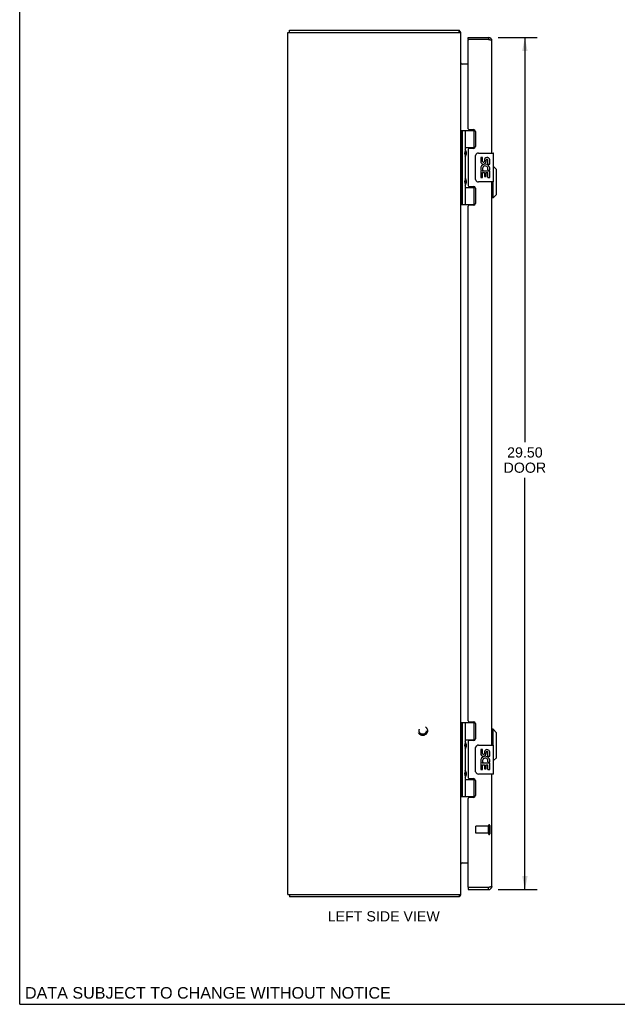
# Model space of a CAD drawing. Header units: inches. Extents: x 0 to 79.9, y 0 to 51.7.
# Tile 1 of 4: x 0 to 20.7, y 0 to 34.1. Entities that reach past the tile are written whole.
import ezdxf

# ---------------------------------------------------------------- set-up
doc = ezdxf.new("R2010")
doc.units = ezdxf.units.IN
doc.header["$LTSCALE"] = 4.392617
doc.header["$MEASUREMENT"] = 0
doc.linetypes.add('HIDDEN', pattern=[0.2, 0.1, -0.1])
doc.layers.get('0').update_dxf_attribs({"linetype": 'CONTINUOUS'})
for name, color, linetype in [('02___PRT_ALL_AXES', 7, 'CONTINUOUS'), ('DEFAULT_2', 8, 'HIDDEN'), ('DIMENSIONS', 7, 'CONTINUOUS')]:
    doc.layers.add(name, color=color, linetype=linetype)
doc.styles.get("Standard").update_dxf_attribs({"font": 'arial.ttf'})
doc.dimstyles.new('DIMSTYLE_1', dxfattribs={"dimtxt": 0.352349, "dimasz": 0.469799, "dimexe": 0.09, "dimexo": 0.07, "dimgap": 0.0375, "dimtad": 0, "dimtih": 1, "dimtoh": 1, "dimzin": 4, "dimdsep": 46, "dimtxsty": 'Standard', "dimblk": '_FILLED', "dimblk1": '_FILLED', "dimblk2": '_FILLED', "dimcen": 0.09, "dimazin": 1, "dimtfac": 1, "dimtofl": 0, "dimtmove": 0, "dimatfit": 3, "dimldrblk": '_FILLED', "dimfxl": 1, "dimtolj": 1, "dimtzin": 4, "dimarcsym": 0})

# ---------------------------------------------------------------- blocks, each defined once
blk = doc.blocks.new('_FILLED')
at = {"color": 0, "linetype": 'ByBlock'}
blk.add_solid([(0, 0), (-1, 0.2), (-1, -0.2)], dxfattribs=at)
blk = doc.blocks.new('*D4')
at = {"layer": 'DIMENSIONS', "color": 2, "linetype": 'Continuous'}
for p, q in [((16.573, 33.471), (17.927, 33.471)), ((17.504, 33.471), (17.504, 19.458)), ((17.504, 3.971), (17.504, 18.225)), ((16.573, 3.971), (17.927, 3.971))]:
    blk.add_line(p, q, dxfattribs=at)
at = {"layer": 'DIMENSIONS', "color": 2, "linetype": 'Continuous', "xscale": 0.4697986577, "yscale": 0.4697986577, "zscale": 0.4697986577}
for p, rotation in [((17.504, 33.471), 90), ((17.504, 3.971), 270)]:
    blk.add_blockref('_FILLED', p, dxfattribs=dict(at, rotation=rotation))
at = {"layer": 'DIMENSIONS', "color": 2, "linetype": 'Continuous', "insert": (17.504, 19.282), "char_height": 0.3523, "width": 1.47489, "attachment_point": 2, "line_spacing_factor": 0.9}
blk.add_mtext('29.50\\PDOOR', dxfattribs=at)

msp = doc.modelspace()

# ---------------------------------------------------------------- linework, layer by layer
at = {"color": 7, "linetype": 'Continuous'}
for p, q in [((0, 0), (0, 51.678)), ((9.352, 33.646), (9.352, 33.721)), ((15.226, 33.646), (15.226, 33.721)), ((15.251, 33.691), (15.226, 33.663)), ((15.537, 33.396), (15.537, 33.471)), ((16.245, 33.471), (16.245, 33.396)), ((15.552, 33.396), (15.537, 33.396)), ((15.294, 30.251), (15.294, 27.692)), ((15.294, 30.251), (15.778, 30.251)), ((15.333, 30.251), (15.333, 27.692)), ((15.432, 30.251), (15.432, 29.564)), ((15.752, 29.66), (15.752, 30.251)), ((15.432, 29.66), (15.779, 29.66)), ((15.289, 29.593), (15.294, 29.593)), ((15.289, 29.334), (15.294, 29.333)), ((15.432, 29.363), (15.432, 28.58)), ((15.448, 29.534), (15.448, 29.534)), ((15.448, 29.534), (15.448, 29.393)), ((15.448, 29.393), (15.448, 29.393)), ((15.448, 29.393), (15.448, 29.392)), ((15.72, 29.651), (15.772, 29.651)), ((15.797, 28.571), (15.797, 29.371)), ((15.897, 29.471), (16.407, 29.471)), ((16.422, 28.486), (16.422, 29.456)), ((16.519, 28.904), (16.422, 29.002)), ((16.519, 28.038), (16.519, 28.904)), ((15.289, 28.609), (15.294, 28.609)), ((15.289, 28.35), (15.294, 28.349)), ((15.432, 28.379), (15.432, 27.692)), ((15.448, 28.55), (15.448, 28.55)), ((15.448, 28.55), (15.448, 28.409)), ((15.448, 28.409), (15.448, 28.409)), ((15.448, 28.409), (15.448, 28.408)), ((16.407, 28.471), (15.897, 28.471)), ((16.401, 27.92), (16.401, 28.471)), ((15.432, 28.282), (15.779, 28.282)), ((15.772, 28.291), (15.72, 28.291)), ((15.752, 27.692), (15.752, 28.282)), ((16.519, 28.038), (16.401, 27.92)), ((15.294, 27.692), (15.778, 27.692)), ((16.401, 27.92), (16.362, 27.92)), ((15.294, 9.751), (15.778, 9.751)), ((15.294, 9.751), (15.294, 7.192)), ((15.333, 9.751), (15.333, 7.192)), ((15.432, 9.751), (15.432, 9.064)), ((15.752, 9.16), (15.752, 9.751)), ((16.401, 9.523), (16.362, 9.523)), ((16.519, 9.404), (16.401, 9.523)), ((16.401, 8.971), (16.401, 9.523)), ((16.519, 8.538), (16.519, 9.404)), ((15.289, 9.093), (15.294, 9.093)), ((15.432, 9.16), (15.779, 9.16)), ((15.432, 8.863), (15.432, 8.08)), ((15.448, 9.034), (15.448, 9.034)), ((15.448, 9.034), (15.448, 8.893)), ((15.448, 8.893), (15.448, 8.893)), ((15.448, 8.892), (15.448, 8.893)), ((15.72, 9.151), (15.772, 9.151)), ((15.797, 8.071), (15.797, 8.871)), ((15.897, 8.971), (16.407, 8.971)), ((16.422, 7.986), (16.422, 8.956)), ((15.289, 8.834), (15.294, 8.833)), ((16.519, 8.538), (16.422, 8.441)), ((15.289, 8.109), (15.294, 8.109)), ((15.289, 7.85), (15.294, 7.849)), ((15.432, 7.879), (15.432, 7.192)), ((15.448, 8.05), (15.448, 8.05)), ((15.448, 8.05), (15.448, 7.909)), ((15.448, 7.909), (15.448, 7.909)), ((15.448, 7.908), (15.448, 7.909)), ((16.407, 7.971), (15.897, 7.971)), ((15.432, 7.782), (15.779, 7.782)), ((15.772, 7.791), (15.72, 7.791)), ((15.752, 7.192), (15.752, 7.782)), ((15.294, 7.192), (15.778, 7.192)), ((9.352, 3.796), (9.352, 3.721)), ((15.226, 3.796), (15.226, 3.721)), ((15.251, 3.752), (15.226, 3.78)), ((15.537, 4.046), (15.552, 4.046)), ((15.537, 4.046), (15.537, 3.971)), ((16.245, 3.971), (16.245, 4.046)), ((0, 0), (79.866, 0))]:
    msp.add_line(p, q, dxfattribs=at)
at = {"color": 3, "linetype": 'Continuous'}
for p, q in [((9.289, 3.796), (9.289, 33.646)), ((9.289, 33.646), (15.289, 33.646)), ((9.352, 33.721), (15.226, 33.721)), ((15.289, 3.796), (15.289, 33.646)), ((15.537, 33.471), (16.245, 33.471)), ((15.537, 30.313), (15.537, 33.381)), ((16.245, 33.396), (15.552, 33.396)), ((16.265, 33.392), (16.245, 33.396)), ((16.273, 33.39), (16.265, 33.392)), ((16.279, 33.388), (16.273, 33.39)), ((16.284, 33.387), (16.279, 33.388)), ((16.289, 33.386), (16.284, 33.387)), ((16.295, 33.385), (16.289, 33.386)), ((16.362, 29.471), (16.362, 33.354)), ((15.537, 32.546), (15.295, 32.546)), ((15.568, 30.282), (15.725, 30.282)), ((15.787, 30.22), (15.787, 29.691)), ((15.537, 29.598), (15.537, 28.345)), ((15.725, 29.629), (15.568, 29.629)), ((15.568, 28.314), (15.725, 28.314)), ((16.362, 8.971), (16.362, 28.471)), ((15.787, 28.252), (15.787, 27.723)), ((15.537, 9.813), (15.537, 27.63)), ((15.725, 27.661), (15.568, 27.661)), ((15.568, 9.782), (15.725, 9.782)), ((15.787, 9.72), (15.787, 9.191)), ((15.537, 9.098), (15.537, 7.845)), ((15.725, 9.129), (15.568, 9.129)), ((16.362, 4.088), (16.362, 7.971)), ((15.568, 7.814), (15.725, 7.814)), ((15.787, 7.752), (15.787, 7.223)), ((15.725, 7.161), (15.568, 7.161)), ((15.537, 4.061), (15.537, 7.13)), ((15.295, 4.896), (15.537, 4.896)), ((9.289, 3.796), (15.289, 3.796)), ((15.537, 3.971), (16.245, 3.971)), ((16.245, 4.046), (15.552, 4.046)), ((16.263, 4.051), (16.245, 4.046)), ((16.267, 4.052), (16.263, 4.051)), ((16.273, 4.053), (16.267, 4.052)), ((16.279, 4.054), (16.273, 4.053)), ((16.284, 4.056), (16.279, 4.054)), ((16.289, 4.057), (16.284, 4.056)), ((16.295, 4.058), (16.289, 4.057)), ((16.3, 4.059), (16.295, 4.058)), ((15.226, 3.721), (9.352, 3.721))]:
    msp.add_line(p, q, dxfattribs=at)
for points in [[(15.239, 33.708), (15.238, 33.71), (15.237, 33.711), (15.236, 33.713), (15.235, 33.715), (15.234, 33.716), (15.233, 33.717), (15.232, 33.718), (15.231, 33.719), (15.23, 33.72), (15.229, 33.721), (15.228, 33.721), (15.227, 33.721), (15.226, 33.721), (15.226, 33.721)], [(15.251, 33.691), (15.249, 33.692), (15.248, 33.693), (15.247, 33.695), (15.246, 33.696), (15.245, 33.698), (15.244, 33.7), (15.243, 33.702), (15.242, 33.704), (15.239, 33.708)], [(16.362, 33.354), (16.362, 33.355), (16.361, 33.356), (16.361, 33.356), (16.361, 33.357), (16.361, 33.358), (16.36, 33.358), (16.36, 33.359), (16.359, 33.36), (16.359, 33.36), (16.358, 33.361), (16.357, 33.362), (16.357, 33.362), (16.356, 33.363), (16.355, 33.364), (16.354, 33.364), (16.353, 33.365), (16.352, 33.366), (16.35, 33.366), (16.349, 33.367), (16.348, 33.367), (16.346, 33.368), (16.345, 33.369), (16.343, 33.369), (16.342, 33.37), (16.34, 33.371), (16.339, 33.371), (16.337, 33.372), (16.335, 33.373), (16.333, 33.373), (16.331, 33.374), (16.329, 33.375), (16.327, 33.375), (16.325, 33.376), (16.323, 33.377), (16.321, 33.377), (16.319, 33.378), (16.317, 33.379), (16.314, 33.379), (16.312, 33.38), (16.31, 33.381), (16.307, 33.381), (16.305, 33.382), (16.302, 33.383), (16.3, 33.383), (16.295, 33.385)], [(15.29, 32.564), (15.289, 32.566), (15.289, 32.567), (15.289, 32.568), (15.289, 32.569)], [(15.295, 32.546), (15.296, 32.547), (15.296, 32.548), (15.296, 32.55), (15.296, 32.551), (15.296, 32.552), (15.295, 32.553), (15.295, 32.555), (15.294, 32.556), (15.293, 32.557), (15.293, 32.559), (15.292, 32.56), (15.291, 32.561), (15.29, 32.563), (15.29, 32.564)], [(15.295, 32.565), (15.296, 32.565), (15.296, 32.565), (15.296, 32.564), (15.296, 32.563), (15.296, 32.563), (15.295, 32.562), (15.295, 32.561), (15.295, 32.56), (15.294, 32.559), (15.293, 32.558), (15.293, 32.558)], [(15.29, 4.879), (15.289, 4.877), (15.289, 4.876), (15.289, 4.875), (15.289, 4.873)], [(15.295, 4.896), (15.296, 4.895), (15.296, 4.894), (15.296, 4.893), (15.296, 4.892), (15.296, 4.891), (15.295, 4.889), (15.295, 4.888), (15.294, 4.887), (15.293, 4.885), (15.293, 4.884), (15.292, 4.883), (15.291, 4.881), (15.29, 4.88), (15.29, 4.879)], [(15.295, 4.877), (15.296, 4.878), (15.296, 4.878), (15.296, 4.879), (15.296, 4.879), (15.296, 4.88), (15.295, 4.881), (15.295, 4.882), (15.295, 4.883), (15.294, 4.884), (15.293, 4.885), (15.293, 4.885)], [(15.251, 3.752), (15.249, 3.751), (15.248, 3.75), (15.247, 3.748), (15.246, 3.746), (15.245, 3.745), (15.244, 3.743), (15.243, 3.741), (15.242, 3.739)], [(16.362, 4.088), (16.362, 4.088), (16.361, 4.087), (16.361, 4.086), (16.361, 4.086), (16.361, 4.085), (16.36, 4.084), (16.36, 4.084), (16.359, 4.083), (16.359, 4.082), (16.358, 4.082), (16.357, 4.081), (16.357, 4.08), (16.356, 4.08), (16.355, 4.079), (16.354, 4.079), (16.353, 4.078), (16.352, 4.077), (16.35, 4.077), (16.349, 4.076), (16.348, 4.075), (16.346, 4.075), (16.345, 4.074), (16.343, 4.073), (16.342, 4.073), (16.34, 4.072), (16.339, 4.071), (16.337, 4.071), (16.335, 4.07), (16.333, 4.069), (16.331, 4.069), (16.329, 4.068), (16.327, 4.067), (16.325, 4.067), (16.323, 4.066), (16.321, 4.065), (16.319, 4.065), (16.317, 4.064), (16.314, 4.063), (16.312, 4.063), (16.31, 4.062), (16.307, 4.061), (16.305, 4.061), (16.302, 4.06), (16.3, 4.059)], [(15.242, 3.739), (15.239, 3.735), (15.238, 3.733), (15.237, 3.731), (15.236, 3.73), (15.235, 3.728), (15.234, 3.727), (15.233, 3.725), (15.232, 3.724), (15.231, 3.723), (15.23, 3.723), (15.229, 3.722), (15.228, 3.722), (15.227, 3.722), (15.226, 3.721), (15.226, 3.721)]]:
    msp.add_lwpolyline(points, dxfattribs=at)
at = {"color": 7, "linetype": 'Continuous'}
for points in [[(15.432, 29.607), (15.433, 29.599), (15.435, 29.589), (15.438, 29.579), (15.441, 29.568), (15.446, 29.556), (15.451, 29.544), (15.456, 29.533), (15.46, 29.521), (15.465, 29.509), (15.468, 29.498), (15.471, 29.486), (15.473, 29.475), (15.474, 29.463), (15.473, 29.452), (15.471, 29.44), (15.468, 29.429), (15.465, 29.417), (15.46, 29.406), (15.456, 29.394), (15.451, 29.382), (15.446, 29.371), (15.441, 29.359), (15.438, 29.348), (15.435, 29.337), (15.433, 29.328), (15.432, 29.319)], [(15.797, 29.371), (15.797, 29.378), (15.797, 29.384), (15.798, 29.39), (15.8, 29.396), (15.801, 29.402), (15.803, 29.408)], [(15.432, 28.623), (15.433, 28.615), (15.435, 28.605), (15.438, 28.595), (15.441, 28.584), (15.446, 28.572), (15.451, 28.56), (15.456, 28.549), (15.46, 28.537), (15.465, 28.525), (15.468, 28.514), (15.471, 28.502), (15.473, 28.491), (15.474, 28.479), (15.473, 28.468), (15.471, 28.456), (15.468, 28.445), (15.465, 28.433), (15.46, 28.422), (15.456, 28.41), (15.451, 28.398), (15.446, 28.387), (15.441, 28.375), (15.438, 28.364), (15.435, 28.353), (15.433, 28.344), (15.432, 28.335)], [(15.803, 28.535), (15.801, 28.541), (15.8, 28.547), (15.798, 28.553), (15.797, 28.559), (15.797, 28.565), (15.797, 28.571)], [(15.432, 9.107), (15.433, 9.099), (15.435, 9.089), (15.438, 9.079), (15.441, 9.068), (15.446, 9.056), (15.451, 9.044), (15.456, 9.033), (15.46, 9.021), (15.465, 9.009), (15.468, 8.998), (15.471, 8.986), (15.473, 8.975), (15.474, 8.963), (15.473, 8.952), (15.471, 8.94), (15.468, 8.929), (15.465, 8.917), (15.46, 8.906), (15.456, 8.894), (15.451, 8.882), (15.446, 8.871), (15.441, 8.859), (15.438, 8.848), (15.435, 8.837), (15.433, 8.828), (15.432, 8.819)], [(15.797, 8.871), (15.797, 8.878), (15.797, 8.884), (15.798, 8.89), (15.8, 8.896), (15.801, 8.902), (15.803, 8.908)], [(15.432, 8.123), (15.433, 8.115), (15.435, 8.105), (15.438, 8.095), (15.441, 8.084), (15.446, 8.072), (15.451, 8.06), (15.456, 8.049), (15.46, 8.037), (15.465, 8.025), (15.468, 8.014), (15.471, 8.002), (15.473, 7.991), (15.474, 7.979), (15.473, 7.968), (15.471, 7.956), (15.468, 7.945), (15.465, 7.933), (15.46, 7.922), (15.456, 7.91), (15.451, 7.898), (15.446, 7.887), (15.441, 7.875), (15.438, 7.864), (15.435, 7.853), (15.433, 7.844), (15.432, 7.835)], [(15.803, 8.035), (15.801, 8.041), (15.8, 8.047), (15.798, 8.053), (15.797, 8.059), (15.797, 8.065), (15.797, 8.071)]]:
    msp.add_lwpolyline(points, dxfattribs=at)
at = {"color": 3, "linetype": 'Continuous'}
for centre, radius, start, end in [((15.172, 33.604), 0.117, 21.0402, 47.4431), ((16.245, 33.354), 0.117, 0, 90), ((15.552, 33.381), 0.015, 90, 180), ((15.331, 32.588), 0.042, 180, 270), ((15.568, 30.313), 0.031, 180, 270), ((15.725, 30.22), 0.062, 0, 90), ((15.725, 29.691), 0.062, 270, 360), ((15.568, 29.598), 0.031, 90, 180), ((15.568, 28.345), 0.031, 180, 270), ((15.725, 28.252), 0.062, 0, 90), ((15.568, 27.63), 0.031, 90, 180), ((15.725, 27.723), 0.062, 270, 360), ((15.568, 9.813), 0.031, 180, 270), ((15.725, 9.72), 0.062, 0, 90), ((15.568, 9.098), 0.031, 90, 180), ((15.725, 9.191), 0.062, 270, 360), ((15.568, 7.845), 0.031, 180, 270), ((15.725, 7.752), 0.062, 0, 90), ((15.568, 7.13), 0.031, 90, 180), ((15.725, 7.223), 0.062, 270, 360), ((15.331, 4.854), 0.042, 90, 180), ((15.172, 3.838), 0.117, 312.5569, 338.9598), ((15.552, 4.061), 0.015, 180, 270), ((16.245, 4.088), 0.117, 270, 360)]:
    msp.add_arc(centre, radius, start, end, dxfattribs=at)
at = {"color": 7, "linetype": 'Continuous'}
for centre, radius, start, end in [((16.245, 33.354), 0.042, 64.1649, 90), ((15.358, 29.533), 0.09, 0.672, 34.6434), ((15.358, 29.393), 0.09, 325.3566, 359.328), ((15.897, 29.371), 0.1, 90, 158.8004), ((16.407, 29.456), 0.015, 0, 90), ((15.358, 28.549), 0.09, 0.672, 34.6434), ((15.358, 28.409), 0.09, 325.3566, 359.328), ((15.897, 28.571), 0.1, 201.205, 270), ((16.407, 28.486), 0.015, 270, 360), ((15.358, 9.033), 0.09, 0.672, 34.6434), ((15.358, 8.893), 0.09, 325.3566, 359.328), ((15.897, 8.871), 0.1, 90, 158.8004), ((16.407, 8.956), 0.015, 0, 90), ((15.358, 8.049), 0.09, 0.672, 34.6434), ((15.358, 7.909), 0.09, 325.3566, 359.328), ((15.897, 8.071), 0.1, 201.205, 270), ((16.407, 7.986), 0.015, 270, 360), ((16.245, 4.088), 0.042, 270, 295.8351)]:
    msp.add_arc(centre, radius, start, end, dxfattribs=at)
for centre in [(15.521, 29.463), (15.521, 28.479), (15.521, 8.963), (15.521, 7.979)]:
    msp.add_ellipse(centre, major_axis=(0, 0.188), ratio=0.5625, start_param=1.007189, end_param=2.134404, dxfattribs=at)
at = {"layer": '02___PRT_ALL_AXES', "color": 7, "linetype": 'Continuous'}
for p, q in [((15.72, 29.651), (15.72, 29.629)), ((15.972, 29.317), (15.972, 29.181)), ((16.035, 29.317), (15.972, 29.317)), ((16.035, 29.181), (16.035, 29.317)), ((16.1, 29.243), (16.1, 29.174)), ((16.161, 29.181), (16.16, 29.223)), ((16.223, 29.087), (16.223, 29.223)), ((16.223, 29.087), (16.284, 29.087)), ((16.284, 29.087), (16.284, 29.243)), ((15.972, 28.856), (15.972, 28.626)), ((15.99, 28.856), (15.972, 28.856)), ((16.025, 28.856), (16.052, 28.875)), ((16.025, 28.856), (16.284, 28.856)), ((16.035, 28.626), (16.035, 28.793)), ((16.035, 28.793), (16.1, 28.793)), ((16.1, 28.793), (16.1, 28.657)), ((16.1, 28.657), (16.161, 28.657)), ((16.161, 28.657), (16.161, 28.793)), ((16.161, 28.793), (16.223, 28.793)), ((16.216, 28.892), (16.273, 28.867)), ((16.223, 28.626), (16.223, 28.793)), ((16.284, 28.903), (16.284, 28.956)), ((16.284, 28.626), (16.284, 28.856)), ((15.72, 28.314), (15.72, 28.291)), ((15.972, 28.626), (16.035, 28.626)), ((16.223, 28.626), (16.284, 28.626)), ((15.72, 9.151), (15.72, 9.129)), ((16.035, 8.817), (15.972, 8.817)), ((15.972, 8.817), (15.972, 8.681)), ((16.035, 8.681), (16.035, 8.817)), ((16.1, 8.743), (16.1, 8.674)), ((16.161, 8.681), (16.16, 8.723)), ((16.223, 8.587), (16.223, 8.723)), ((16.223, 8.587), (16.284, 8.587)), ((16.284, 8.587), (16.284, 8.743)), ((15.99, 8.356), (15.972, 8.356)), ((15.972, 8.356), (15.972, 8.126)), ((16.025, 8.356), (16.052, 8.375)), ((16.025, 8.356), (16.284, 8.356)), ((16.035, 8.293), (16.1, 8.293)), ((16.035, 8.126), (16.035, 8.293)), ((16.1, 8.293), (16.1, 8.157)), ((16.161, 8.293), (16.223, 8.293)), ((16.161, 8.157), (16.161, 8.293)), ((16.216, 8.392), (16.273, 8.367)), ((16.223, 8.126), (16.223, 8.293)), ((16.284, 8.403), (16.284, 8.456)), ((16.284, 8.126), (16.284, 8.356)), ((15.972, 8.126), (16.035, 8.126)), ((16.1, 8.157), (16.161, 8.157)), ((16.223, 8.126), (16.284, 8.126)), ((15.72, 7.814), (15.72, 7.791))]:
    msp.add_line(p, q, dxfattribs=at)
at = {"layer": '02___PRT_ALL_AXES', "color": 8, "linetype": 'HIDDEN'}
for p, q in [((16.244, 6.17), (15.797, 6.17)), ((16.244, 5.922), (16.244, 6.17)), ((16.244, 5.922), (15.797, 5.922))]:
    msp.add_line(p, q, dxfattribs=at)
msp.add_circle((13.964, 9.471), 0.124, dxfattribs=at)
at = {"layer": '02___PRT_ALL_AXES', "color": 7, "linetype": 'Continuous'}
for centre, radius, start, end in [((16.192, 29.223), 0.0943, 71.7267, 167.4338), ((16.066, 29.181), 0.0943, 180, 360), ((16.126, 28.929), 0.154, 161.4199, 206.1963), ((16.129, 28.929), 0.157, 9.7031, 161.8791), ((16.066, 29.181), 0.0314, 180, 261.2295), ((16.129, 28.929), 0.0943, 336.5966, 215.1122), ((16.066, 29.186), 0.0362, 263.4285, 341.7628), ((16.192, 29.223), 0.0314, 0, 180.0485), ((16.192, 29.223), 0.0943, 12.5402, 71.701), ((16.129, 28.929), 0.157, 205.737, 207.8532), ((16.129, 28.929), 0.157, 336.5966, 350.2969), ((16.066, 8.681), 0.0943, 180, 360), ((16.129, 8.429), 0.157, 9.7031, 161.8791), ((16.066, 8.681), 0.0314, 180, 261.2295), ((16.129, 8.429), 0.0943, 336.5966, 215.1122), ((16.066, 8.686), 0.0362, 263.4285, 341.7628), ((16.192, 8.723), 0.0943, 71.7267, 167.4338), ((16.192, 8.723), 0.0314, 0, 180.0485), ((16.192, 8.723), 0.0943, 12.5402, 71.701), ((16.126, 8.429), 0.154, 161.4199, 206.1963), ((16.129, 8.429), 0.157, 205.737, 207.8532), ((16.129, 8.429), 0.157, 336.5966, 350.2969)]:
    msp.add_arc(centre, radius, start, end, dxfattribs=at)
at = {"layer": 'DEFAULT_2', "color": 8, "linetype": 'HIDDEN'}
for p, q in [((15.787, 6.16), (15.787, 5.932)), ((16.244, 6.188), (16.244, 5.904)), ((16.287, 6.188), (16.287, 5.904))]:
    msp.add_line(p, q, dxfattribs=at)
for radius in [0.164, 0.124]:
    msp.add_circle((13.964, 9.471), radius, dxfattribs=at)
for centre, radius, start, end in [((15.797, 6.16), 0.01, 90, 180), ((16.265, 6.188), 0.0215, 0, 180), ((15.797, 5.932), 0.01, 180, 270), ((16.265, 5.904), 0.0215, 180, 360)]:
    msp.add_arc(centre, radius, start, end, dxfattribs=at)

# ---------------------------------------------------------------- texts
at = {"layer": 'DIMENSIONS', "color": 2, "linetype": 'Continuous', "attachment_point": 2, "line_spacing_factor": 0.9}
for s, insert, char_height, width in [('LEFT SIDE VIEW', (12.614, 3.222), 0.35235, 3.87453), ('DATA SUBJECT TO CHANGE WITHOUT NOTICE', (6.521, 0.596), 0.39933, 12.65086)]:
    msp.add_mtext(s, dxfattribs=dict(at, insert=insert, char_height=char_height, width=width))

# ---------------------------------------------------------------- dimensions: what is measured, and where the dimension line sits
at = {"layer": 'DIMENSIONS', "color": 2, "linetype": 'Continuous'}
dim = msp.add_linear_dim(base=(17.504, 3.971), p1=(16.503, 33.471), p2=(16.503, 3.971), angle=270, text='<>\\PDOOR', dimstyle='DIMSTYLE_1', dxfattribs=at)
dim.commit()
dim.dimension.update_dxf_attribs({"geometry": '*D4', "text_midpoint": (17.504, 18.841), "dimtype": 160})

doc.saveas('drawing.dxf')
